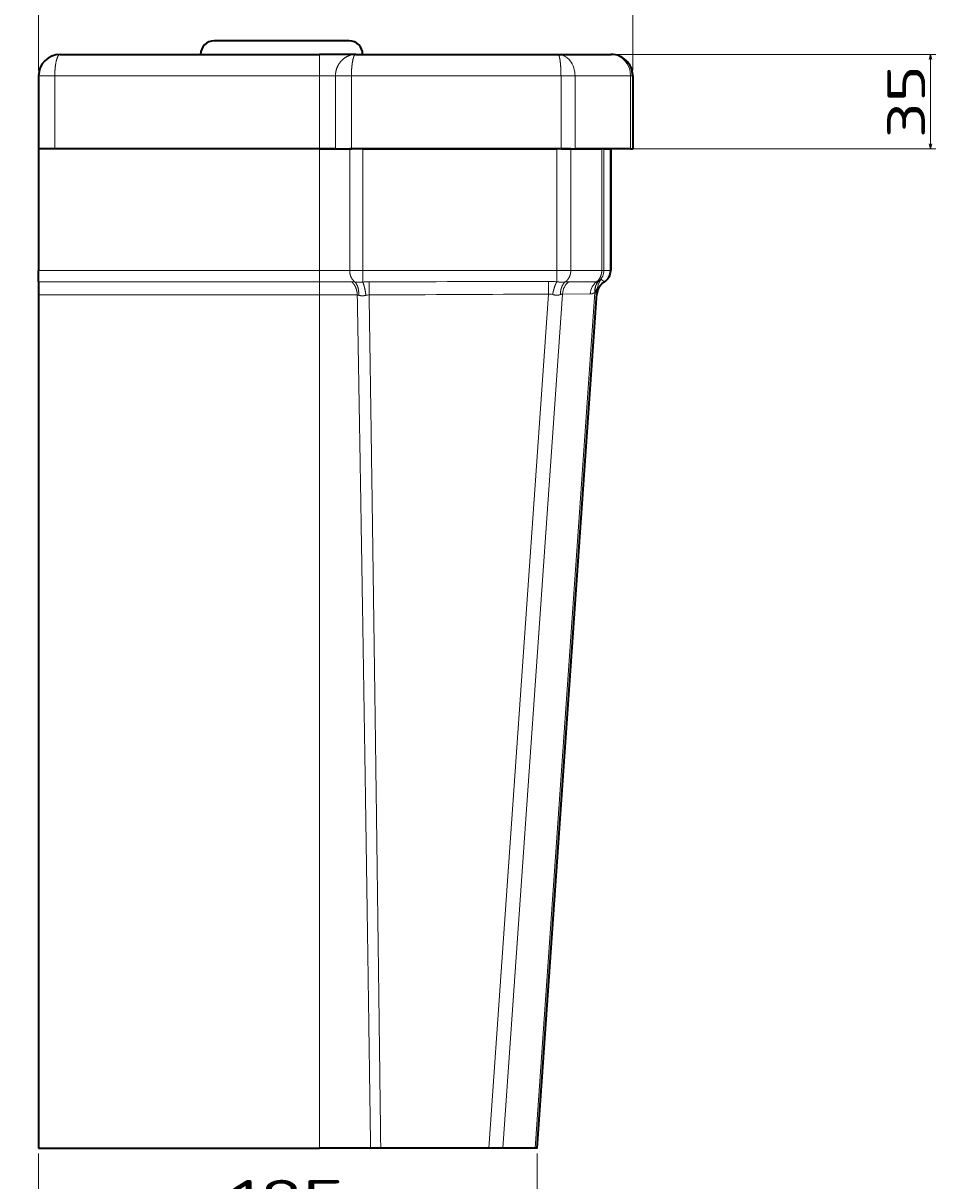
# Model space of a CAD drawing. Extents: x 20 to 1200, y 23 to 1236.
# Tile 7 of 8: x 862 to 1200, y 580 to 1009. Entities that reach past the tile are written whole.
import ezdxf
from ezdxf.enums import TextEntityAlignment as Align

# ---------------------------------------------------------------- set-up
doc = ezdxf.new("R2010")
doc.units = 0
doc.layers.get('0').update_dxf_attribs({"lineweight": 13})
doc.styles.get("Standard").update_dxf_attribs({"font": 'isocp.shx'})
doc.dimstyles.get("Standard").update_dxf_attribs({"dimtxt": 2.5, "dimasz": 2.5, "dimexe": 1.25, "dimexo": 0.625, "dimtad": 1, "dimcen": 2.5, "dimadec": 0, "dimazin": 0, "dimtfac": 1, "dimtmove": 0, "dimatfit": 0, "dimfxl": 0, "dimarcsym": 0})

# ---------------------------------------------------------------- blocks, each defined once
blk = doc.blocks.new('*D')
at = {"color": 7, "lineweight": 13}
for p, q in [((146.76, 991.48), (146.76, 1097.73)), ((616.76, 991.48), (616.76, 1097.73)), ((146.76, 1095.73), (616.76, 1095.73)), ((867.41, 991.48), (867.41, 1085.7)), ((1087.41, 991.48), (1087.41, 1085.7)), ((867.41, 1083.7), (1087.41, 1083.7)), ((265.07, 997.48), (34.6, 997.48)), ((36.6, 592.48), (36.6, 997.48)), ((1061.7, 997.48), (1199.65, 997.48)), ((1197.65, 962.48), (1197.65, 997.48)), ((1061.33, 962.48), (1199.65, 962.48)), ((266.23, 592.48), (34.6, 592.48)), ((173.9, 590.48), (173.9, 558.58)), ((589.61, 590.48), (589.61, 558.58)), ((867.41, 590.48), (867.41, 562.69)), ((1052.04, 590.48), (1052.04, 562.69)), ((867.41, 564.69), (1052.04, 564.69)), ((173.9, 560.58), (589.61, 560.58)), ((156.76, 306.5), (156.76, 386.05)), ((606.76, 306.5), (606.76, 386.05)), ((156.76, 384.05), (606.76, 384.05)), ((156.76, 306.5), (156.76, 354.27)), ((156.76, 352.27), (381.76, 352.27)), ((381.76, 283), (381.76, 354.27)), ((163.44, 310.5), (45.61, 310.5)), ((47.61, 98.5), (47.61, 310.5)), ((163.44, 310.5), (105.7, 310.5)), ((107.7, 220.5), (107.7, 310.5)), ((319.25, 220.5), (105.7, 220.5)), ((265.07, 98.5), (45.61, 98.5))]:
    blk.add_line(p, q, dxfattribs=at)
for points in [[(148.69, 1096.25), (146.76, 1095.73), (148.69, 1095.21)], [(614.82, 1095.21), (616.76, 1095.73), (614.82, 1096.25)], [(869.34, 1084.22), (867.41, 1083.7), (869.34, 1083.18)], [(1085.48, 1083.18), (1087.41, 1083.7), (1085.48, 1084.22)], [(37.11, 995.55), (36.6, 997.48), (36.08, 995.55)], [(1198.16, 995.55), (1197.65, 997.48), (1197.13, 995.55)], [(1197.13, 964.41), (1197.65, 962.48), (1198.16, 964.41)], [(36.08, 594.41), (36.6, 592.48), (37.11, 594.41)], [(869.34, 565.21), (867.41, 564.69), (869.34, 564.17)], [(1050.1, 564.17), (1052.04, 564.69), (1050.1, 565.21)], [(175.83, 561.09), (173.9, 560.58), (175.83, 560.06)], [(587.68, 560.06), (589.61, 560.58), (587.68, 561.09)], [(158.69, 384.57), (156.76, 384.05), (158.69, 383.53)], [(604.82, 383.53), (606.76, 384.05), (604.82, 384.57)], [(158.69, 352.79), (156.76, 352.27), (158.69, 351.75)], [(379.82, 351.75), (381.76, 352.27), (379.82, 352.79)], [(48.12, 308.57), (47.61, 310.5), (47.09, 308.57)], [(108.22, 308.57), (107.7, 310.5), (107.18, 308.57)], [(107.18, 222.43), (107.7, 220.5), (108.22, 222.43)], [(47.09, 100.43), (47.61, 98.5), (48.12, 100.43)]]:
    blk.add_lwpolyline(points, dxfattribs=at)
for s, p, p2 in [('470', (360.74, 1097.73), (402.77, 1097.73)), ('220', (956.4, 1085.7), (998.43, 1085.7)), ('185', (938.71, 566.69), (980.74, 566.69)), ('416', (360.74, 562.58), (402.77, 562.58)), ('450', (360.74, 386.05), (402.77, 386.05)), ('225', (248.24, 354.27), (290.27, 354.27))]:
    blk.add_text(s, height=14, dxfattribs=at).set_placement(p, p2, align=Align.FIT)
for s, p, p2 in [('35', (1195.65, 966.43), (1195.65, 993.52)), ('405', (34.6, 773.96), (34.6, 815.99)), ('90', (105.7, 251.96), (105.7, 279.05)), ('212', (45.61, 183.49), (45.61, 225.52))]:
    blk.add_text(s, height=14, rotation=90, dxfattribs=at).set_placement(p, p2, align=Align.FIT)
blk = doc.blocks.new('BLOCK15')
at = {"color": 7, "lineweight": 35}
for p, q in [((115, 40), (65, 40)), ((8, 35), (104, 35)), ((117.42, 35), (192.29, 35)), ((0, 27), (0, 0)), ((220, 27), (220, 0)), ((0, 0), (0, -45)), ((104, 0), (0, 0)), ((104, 0), (6, 0)), ((193.44, 0), (115.83, 0)), ((120.02, 0), (191.92, 0)), ((219.2, 0), (198.64, 0)), ((211.87, 0), (211.87, -45)), ((211.87, -45), (211.87, 0)), ((0, -54.1), (0, -370)), ((184.62, -370), (206.87, -51.81)), ((0, -370), (104, -370)), ((166.67, -370), (126.69, -370))]:
    blk.add_line(p, q, dxfattribs=at)
at = {"color": 7, "lineweight": 13, "ltscale": 0.2}
blk.add_line((104, 27), (104, 35), dxfattribs=at)
at = {"color": 7, "lineweight": 35, "ltscale": 0.33541}
blk.add_line((117.42, 35), (104, 35), dxfattribs=at)
at = {"color": 7, "lineweight": 35, "ltscale": 0.49282}
blk.add_line((192.29, 35), (212, 35), dxfattribs=at)
at = {"color": 7, "lineweight": 35, "ltscale": 0.001657}
for p, q in [((212, 35), (212.07, 35)), ((212.07, 35), (212, 35))]:
    blk.add_line(p, q, dxfattribs=at)
at = {"color": 7, "lineweight": 13, "ltscale": 0.15}
blk.add_line((6, 27), (0, 27), dxfattribs=at)
at = {"color": 7, "lineweight": 13}
for p, q in [((6, 0), (6, 27)), ((6, 27), (104, 27)), ((104, 27), (104, 0)), ((109.92, 27), (109.92, 0)), ((115.83, 27), (193.44, 27)), ((115.83, 27), (115.83, 0)), ((193.44, 27), (193.44, 0)), ((198.64, 27), (219.2, 27)), ((198.64, 27), (198.64, 0)), ((219.2, 27), (219.2, 0)), ((104, 0), (104, -45)), ((120.02, -45), (120.02, 0)), ((191.92, 0), (191.92, -45)), ((197.07, -45), (197.07, 0)), ((208.55, 0), (208.55, -45)), ((209.35, -45), (209.35, 0)), ((211.87, 0), (211.87, -45)), ((115.19, -45), (115.19, 0)), ((104, -45), (0, -45)), ((191.92, -45), (120.02, -45)), ((0, -49.23), (104, -49.23)), ((0, -54.1), (104, -54.1)), ((104, -54.1), (104, -370)), ((188.79, -53.76), (166.67, -370)), ((171.87, -370), (193.98, -53.75)), ((205.97, -53.16), (183.82, -370))]:
    blk.add_line(p, q, dxfattribs=at)
at = {"color": 7, "lineweight": 13, "ltscale": 0.147902}
for p in [(104, 27), (115.83, 27)]:
    blk.add_line(p, (109.92, 27), dxfattribs=at)
at = {"color": 7, "lineweight": 13, "ltscale": 0.129904}
blk.add_line((198.64, 27), (193.44, 27), dxfattribs=at)
at = {"color": 7, "lineweight": 13, "ltscale": 0.020096}
blk.add_line((220, 27), (219.2, 27), dxfattribs=at)
at = {"color": 7, "lineweight": 35, "ltscale": 0.000329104}
blk.add_line((220, 27.01), (220, 27), dxfattribs=at)
at = {"color": 7, "lineweight": 35, "ltscale": 0.15}
blk.add_line((6, 0), (0, 0), dxfattribs=at)
at = {"color": 7, "lineweight": 35, "ltscale": 0.147902}
for q in [(104, 0), (115.83, 0)]:
    blk.add_line((109.92, 0), q, dxfattribs=at)
at = {"color": 7, "lineweight": 35, "ltscale": 0.120922}
blk.add_line((120.02, 0), (115.19, 0), dxfattribs=at)
at = {"color": 7, "lineweight": 35, "ltscale": 0.128849}
blk.add_line((197.07, 0), (191.92, 0), dxfattribs=at)
at = {"color": 7, "lineweight": 35, "ltscale": 0.129904}
blk.add_line((193.44, 0), (198.64, 0), dxfattribs=at)
at = {"color": 7, "lineweight": 35, "ltscale": 0.286983}
blk.add_line((197.07, 0), (208.55, 0), dxfattribs=at)
at = {"color": 7, "lineweight": 35, "ltscale": 0.019984}
blk.add_line((209.35, 0), (208.55, 0), dxfattribs=at)
at = {"color": 7, "lineweight": 35, "ltscale": 0.062875}
blk.add_line((209.35, 0), (211.87, 0), dxfattribs=at)
at = {"color": 7, "lineweight": 35, "ltscale": 0.020096}
blk.add_line((219.2, 0), (220, 0), dxfattribs=at)
at = {"color": 7, "lineweight": 35, "ltscale": 0.27969}
blk.add_line((104, 0), (115.19, 0), dxfattribs=at)
at = {"color": 7, "lineweight": 35, "ltscale": 0.000112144}
blk.add_line((211.87, 0), (211.87, 0), dxfattribs=at)
at = {"color": 7, "lineweight": 35, "ltscale": 0.105836}
blk.add_line((0, -49.23), (0, -45), dxfattribs=at)
at = {"color": 7, "lineweight": 13, "ltscale": 0.105836}
blk.add_line((104, -45), (104, -49.23), dxfattribs=at)
at = {"color": 7, "lineweight": 13, "ltscale": 0.27969}
blk.add_line((104, -45), (115.19, -45), dxfattribs=at)
at = {"color": 7, "lineweight": 13, "ltscale": 0.120922}
blk.add_line((120.02, -45), (115.19, -45), dxfattribs=at)
at = {"color": 7, "lineweight": 13, "ltscale": 0.128849}
blk.add_line((197.07, -45), (191.92, -45), dxfattribs=at)
at = {"color": 7, "lineweight": 13, "ltscale": 0.286983}
blk.add_line((208.55, -45), (197.07, -45), dxfattribs=at)
at = {"color": 7, "lineweight": 13, "ltscale": 0.019984}
blk.add_line((209.35, -45), (208.55, -45), dxfattribs=at)
at = {"color": 7, "lineweight": 13, "ltscale": 0.062875}
blk.add_line((211.87, -45), (209.35, -45), dxfattribs=at)
at = {"color": 7, "lineweight": 13, "ltscale": 0.000112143}
blk.add_line((211.87, -45), (211.87, -45), dxfattribs=at)
at = {"color": 7, "lineweight": 35, "ltscale": 0.121768}
blk.add_line((0, -49.23), (0, -54.1), dxfattribs=at)
at = {"color": 7, "lineweight": 13, "ltscale": 0.298833}
blk.add_line((115.95, -49.23), (104, -49.23), dxfattribs=at)
at = {"color": 7, "lineweight": 13, "ltscale": 0.121768}
blk.add_line((104, -49.23), (104, -54.1), dxfattribs=at)
at = {"color": 7, "lineweight": 13, "ltscale": 0.121414}
blk.add_line((122.37, -49.22), (122.39, -54.08), dxfattribs=at)
at = {"color": 7, "lineweight": 13, "ltscale": 0.117035}
blk.add_line((188.76, -49.08), (188.79, -53.76), dxfattribs=at)
at = {"color": 7, "lineweight": 13, "ltscale": 0.257009}
blk.add_line((206.6, -49.18), (196.32, -49.19), dxfattribs=at)
at = {"color": 7, "lineweight": 13, "ltscale": 0.00073959}
blk.add_line((209.4, -49.32), (209.42, -49.3), dxfattribs=at)
at = {"color": 7, "lineweight": 13, "ltscale": 0.350112}
blk.add_line((118, -54.1), (104, -54.1), dxfattribs=at)
at = {"color": 7, "lineweight": 13, "ltscale": 0.257368}
blk.add_line((193.98, -53.75), (204.27, -53.73), dxfattribs=at)
at = {"color": 7, "lineweight": 35, "ltscale": 0.473167}
blk.add_line((122.93, -370), (104, -370), dxfattribs=at)
at = {"color": 7, "lineweight": 35, "ltscale": 0.094028}
blk.add_line((126.69, -370), (122.93, -370), dxfattribs=at)
at = {"color": 7, "lineweight": 35, "ltscale": 0.129855}
blk.add_line((171.87, -370), (166.67, -370), dxfattribs=at)
at = {"color": 7, "lineweight": 35, "ltscale": 0.298804}
blk.add_line((183.82, -370), (171.87, -370), dxfattribs=at)
at = {"color": 7, "lineweight": 35, "ltscale": 0.020145}
blk.add_line((184.62, -370), (183.82, -370), dxfattribs=at)
at = {"color": 7, "lineweight": 35}
for centre, radius, start, end in [((65, 35), 5, 90, 180), ((115, 35), 5, 0, 90), ((8, 27), 8, 90, 180), ((212, 27), 8, 67.5215, 90), ((212, 27.01), 7.99, 57.294, 67.5219), ((212, 27), 8, 11.2606, 57.3011), ((211.98, 27), 8.02, 0.1056, 11.2493), ((211.98, 27), 8.02, 0.1056, 11.2493), ((206.87, -45), 5, 300.3513, 359.9918), ((206.87, -45), 5, 300.3513, 359.9918), ((212.03, -53.82), 5.22, 120.353, 125.1953), ((212.03, -53.82), 5.22, 120.353, 125.1969)]:
    blk.add_arc(centre, radius, start, end, dxfattribs=at)
at = {"color": 7, "lineweight": 13}
for centre, radius, start, end in [((-315.5, -45.52), 435.52, 359.5034, 0.0683), ((-258.92, -45.47), 450.84, 359.5262, 0.0602), ((204.35, -45), 5, 309.6765, 359.999), ((206.86, -45), 5, 300.7468, 0.0009), ((115.96, -64.32), 15.09, 85.597, 90.0128), ((122.48, -91.45), 42.23, 90.1493, 93.3543), ((-417.51, 260602.31), 260652.09, 270.1186753, 270.1332696), ((188.81, -86.82), 37.75, 85.3083, 90.0809), ((196.41, -62.05), 12.86, 90.4049, 96.2755), ((206.6, -47.67), 1.51, 269.9715, 304.0226), ((212.71, -54.26), 6, 122.6467, 175.9933), ((212.85, -52.23), 5.99, 138.841, 175.9957), ((206.43, -47.4), 1.83, 303.4905, 307.3511), ((211.81, -45.15), 4.68, 222.0097, 240.06), ((212.28, -54.17), 5.64, 120.4051, 125.187), ((118.01, -55.58), 1.47, 69.8764, 90.023), ((122.38, -58.85), 4.78, 89.871, 104.1663), ((-417.6, 118451.3), 118506.61, 270.2610766, 270.2931775), ((189.1, -58), 4.25, 72.9002, 94.2555), ((203.28, -51.09), 3.4, 322.4731, 325.7567)]:
    blk.add_arc(centre, radius, start, end, dxfattribs=at)
for centre, major_axis, ratio, start_param, end_param in [((192.29, 27), (0, -8), 0.793857, 1.570783, 3.141585), ((212, 27), (0, -8), 0.899521, 1.570551, 3.1322), ((199.14, -54.2), (-0.02, -5.99), 0.864528, 3.722603, 4.63916), ((209.44, -54.18), (-0.02, -5.99), 0.864525, 3.725871, 4.639106), ((211.13, -53.62), (3.34, -4.97), 0.80256, 3.234245, 4.136534), ((211.35, -53.46), (3.64, -4.75), 0.811401, 3.186468, 4.07389)]:
    blk.add_ellipse(centre, major_axis=major_axis, ratio=ratio, start_param=start_param, end_param=end_param, dxfattribs=at)
for points, knots in [([(6, 27), (6, 28.25), (6.06, 29.49), (6.18, 30.7), (6.5, 32.6), (6.98, 34), (7.21, 34.47), (7.52, 34.84), (7.83, 34.98), (7.89, 34.99), (7.94, 35), (8, 35)], [0, 0, 0, 0, 0, 0, 10.995076, 10.995076, 10.995076, 18.947707, 18.947707, 18.947707, 20.637145, 20.637145, 20.637145, 20.637145, 20.637145, 20.637145]), ([(117.42, 35), (116.5, 35), (115.58, 34.84), (114.69, 34.52), (113.2, 33.72), (111.97, 32.52), (111.5, 31.95), (110.69, 30.68), (110.18, 29.26), (110, 28.52), (109.92, 27.76), (109.92, 27)], [0, 0, 0, 0, 0, 0, 8.710493, 8.710493, 8.710493, 15.35485, 15.35485, 15.35485, 22.027593, 22.027593, 22.027593, 22.027593, 22.027593, 22.027593]), ([(117.42, 35), (117.27, 35), (117.12, 34.9), (116.97, 34.7), (116.58, 33.91), (116.26, 32.59), (116.11, 31.61), (115.94, 30.1), (115.86, 28.51), (115.84, 28.01), (115.83, 27.5), (115.83, 27)], [0, 0, 0, 0, 0, 0, 4.199239, 4.199239, 4.199239, 12.107403, 12.107403, 12.107403, 15.715377, 15.715377, 15.715377, 15.715377, 15.715377, 15.715377]), ([(192.29, 35), (192.41, 35), (192.54, 34.88), (192.66, 34.65), (192.91, 33.89), (193.12, 32.71), (193.21, 31.94), (193.34, 30.53), (193.41, 28.99), (193.43, 28.33), (193.44, 27.66), (193.44, 27)], [0, 0, 0, 0, 0, 0, 6.376968, 6.376968, 6.376968, 14.518974, 14.518974, 14.518974, 20.380414, 20.380414, 20.380414, 20.380414, 20.380414, 20.380414]), ([(115.19, -45), (115.19, -45.61), (115.26, -46.22), (115.41, -46.82), (115.78, -47.74), (116.33, -48.53), (116.57, -48.81), (116.83, -49.06), (117.11, -49.28)], [0, 0, 0, 0, 0, 0, 4.402413, 4.402413, 4.402413, 7.200266, 7.200266, 7.200266, 7.200266, 7.200266, 7.200266]), ([(197.07, -45), (197.07, -45.61), (196.99, -46.22), (196.83, -46.81), (196.44, -47.74), (195.85, -48.52), (195.59, -48.8), (195.31, -49.05), (195, -49.26)], [0, 0, 0, 0, 0, 0, 4.368597, 4.368597, 4.368597, 7.183362, 7.183362, 7.183362, 7.183362, 7.183362, 7.183362]), ([(208.55, -45), (208.55, -45.59), (208.48, -46.18), (208.32, -46.76), (207.95, -47.66), (207.4, -48.43), (207.16, -48.71), (206.89, -48.96), (206.6, -49.18)], [0, 0, 0, 0, 0, 0, 4.230024, 4.230024, 4.230024, 6.959819, 6.959819, 6.959819, 6.959819, 6.959819, 6.959819]), ([(115.95, -49.23), (116.4, -49.62), (116.8, -50.09), (117.14, -50.63), (117.6, -51.62), (117.87, -52.71), (117.95, -53.17), (117.99, -53.64), (118, -54.1)], [0, 0, 0, 0, 0, 0, 4.766374, 4.766374, 4.766374, 8.126278, 8.126278, 8.126278, 8.126278, 8.126278, 8.126278]), ([(120.01, -49.29), (119.52, -49.35), (119.02, -49.38), (118.51, -49.39), (117.93, -49.37), (117.4, -49.32), (117.3, -49.31), (117.21, -49.29), (117.11, -49.28)], [0, 0, 0, 0, 0, 0, 4.607555, 4.607555, 4.607555, 5.69689, 5.69689, 5.69689, 5.69689, 5.69689, 5.69689]), ([(117.11, -49.28), (117.43, -49.59), (117.7, -49.97), (117.93, -50.39), (118.32, -51.36), (118.51, -52.44), (118.56, -53.02), (118.56, -53.6), (118.51, -54.19)], [0, 0, 0, 0, 0, 0, 3.845096, 3.845096, 3.845096, 8.044035, 8.044035, 8.044035, 8.044035, 8.044035, 8.044035]), ([(117.11, -49.28), (117.43, -49.59), (117.7, -49.97), (117.93, -50.39), (118.32, -51.36), (118.51, -52.44), (118.56, -53.02), (118.56, -53.6), (118.51, -54.19)], [0, 0, 0, 0, 0, 0, 3.845096, 3.845096, 3.845096, 8.044035, 8.044035, 8.044035, 8.044035, 8.044035, 8.044035]), ([(120.01, -49.29), (120.29, -49.9), (120.56, -50.72), (120.78, -51.64), (121, -52.72), (121.16, -53.83), (121.18, -53.96), (121.19, -54.09), (121.21, -54.22)], [0, 0, 0, 0, 0, 0, 7.149517, 7.149517, 7.149517, 8.105749, 8.105749, 8.105749, 8.105749, 8.105749, 8.105749]), ([(191.9, -49.2), (191.49, -49.87), (191.12, -50.77), (190.81, -51.78), (190.55, -52.83), (190.36, -53.9), (190.36, -53.91), (190.35, -53.92), (190.35, -53.93)], [0, 0, 0, 0, 0, 0, 7.755767, 7.755767, 7.755767, 7.829107, 7.829107, 7.829107, 7.829107, 7.829107, 7.829107]), ([(195, -49.26), (194.72, -49.31), (194.39, -49.35), (194.04, -49.36), (193.4, -49.36), (192.73, -49.31), (192.45, -49.28), (192.18, -49.24), (191.9, -49.2)], [0, 0, 0, 0, 0, 0, 3.723832, 3.723832, 3.723832, 6.349055, 6.349055, 6.349055, 6.349055, 6.349055, 6.349055]), ([(195, -49.26), (194.65, -49.56), (194.34, -49.92), (194.07, -50.32), (193.61, -51.23), (193.35, -52.26), (193.27, -52.81), (193.24, -53.37), (193.25, -53.93)], [0, 0, 0, 0, 0, 0, 3.722131, 3.722131, 3.722131, 7.695203, 7.695203, 7.695203, 7.695203, 7.695203, 7.695203]), ([(208.34, -48.28), (208.32, -48.26), (208.25, -48.3), (208.14, -48.39), (207.95, -48.55), (207.7, -48.73), (207.65, -48.77), (207.6, -48.81), (207.54, -48.85)], [0, 0, 0, 0, 0, 0, 4.808182, 4.808182, 4.808182, 6.021646, 6.021646, 6.021646, 6.021646, 6.021646, 6.021646]), ([(122.93, -370), (122.31, -325.78), (121.68, -281.57), (121.02, -237.38), (120.23, -186.84), (119.4, -136.29), (119.3, -129.97), (118.99, -111), (118.66, -92.04), (118.45, -79.39), (118.23, -66.75), (118, -54.1)], [0, 0, 0, 0, 0, 0, 312.811366, 312.811366, 312.811366, 357.51633, 357.51633, 357.51633, 446.933669, 446.933669, 446.933669, 446.933669, 446.933669, 446.933669]), ([(118.51, -54.19), (118.89, -54.32), (119.3, -54.4), (119.74, -54.42), (120.3, -54.4), (120.86, -54.3), (120.98, -54.28), (121.09, -54.25), (121.21, -54.22)], [0, 0, 0, 0, 0, 0, 3.131178, 3.131178, 3.131178, 3.972976, 3.972976, 3.972976, 3.972976, 3.972976, 3.972976]), ([(126.69, -370), (126.07, -319.45), (125.42, -268.93), (124.75, -218.42), (123.88, -155.22), (122.96, -92.01), (122.77, -79.37), (122.58, -66.72), (122.39, -54.08)], [0, 0, 0, 0, 0, 0, 357.662707, 357.662707, 357.662707, 447.114205, 447.114205, 447.114205, 447.114205, 447.114205, 447.114205]), ([(190.35, -53.93), (190.85, -54.08), (191.35, -54.17), (191.85, -54.21), (192.45, -54.17), (192.97, -54.03), (193.07, -54), (193.16, -53.97), (193.25, -53.93)], [0, 0, 0, 0, 0, 0, 3.804668, 3.804668, 3.804668, 4.669486, 4.669486, 4.669486, 4.669486, 4.669486, 4.669486]), ([(206.09, -53), (206.26, -52.75), (206.41, -52.51), (206.55, -52.27), (206.73, -51.97), (206.83, -51.82), (206.86, -51.79), (206.87, -51.78), (206.87, -51.8), (206.87, -51.8), (206.87, -51.8), (206.87, -51.81)], [0, 0, 0, 0, 0, 0, 2.403643, 2.403643, 2.403643, 3.59516, 3.59516, 3.59516, 3.732405, 3.732405, 3.732405, 3.732405, 3.732405, 3.732405])]:
    blk.add_open_spline(points, degree=5, knots=knots, dxfattribs=at)
at = {"color": 7, "lineweight": 35}
for knots in [[0, 0, 0, 0, 0.027641, 0.062827, 0.112062, 0.1684, 0.214986, 0.262054, 0.322572, 0.383451, 0.462995, 0.542876, 0.63391, 0.725142, 0.862409, 1.002587, 1.147149, 1.293819, 1.408413, 1.523036, 1.638773, 1.754526, 1.870978, 1.987439, 2.104337, 2.221238, 2.337194, 2.45315, 2.56929, 2.685429, 2.801766, 2.918102, 3.034436, 3.150769, 3.266979, 3.383188, 3.499395, 3.615599, 3.731895, 3.848188, 3.964479, 4.080769, 4.197022, 4.313274, 4.429524, 4.545773, 4.662057, 4.77834, 4.894621, 5.010902, 5.010902, 5.010902, 5.010902], [0, 0, 0, 0, 0.027577, 0.062696, 0.111927, 0.168262, 0.214848, 0.261916, 0.322434, 0.383313, 0.462857, 0.542737, 0.633772, 0.725004, 0.862271, 1.002449, 1.147011, 1.29368, 1.408275, 1.522898, 1.638635, 1.754388, 1.87084, 1.987301, 2.104198, 2.2211, 2.337055, 2.453012, 2.569152, 2.685291, 2.801628, 2.917964, 3.034298, 3.150631, 3.266841, 3.38305, 3.499256, 3.615461, 3.731756, 3.84805, 3.964341, 4.080631, 4.196884, 4.313136, 4.429386, 4.545634, 4.661919, 4.778202, 4.894483, 5.010763, 5.010763, 5.010763, 5.010763]]:
    blk.add_open_spline([(209.02, -49.55), (209.02, -49.56), (209, -49.57), (208.97, -49.59), (208.93, -49.62), (208.89, -49.65), (208.85, -49.68), (208.81, -49.72), (208.77, -49.75), (208.72, -49.8), (208.66, -49.85), (208.6, -49.9), (208.54, -49.96), (208.46, -50.04), (208.38, -50.12), (208.28, -50.23), (208.18, -50.33), (208.1, -50.44), (208.02, -50.53), (207.95, -50.62), (207.88, -50.72), (207.81, -50.81), (207.74, -50.91), (207.68, -51), (207.62, -51.1), (207.56, -51.2), (207.5, -51.3), (207.44, -51.4), (207.39, -51.5), (207.33, -51.61), (207.28, -51.71), (207.24, -51.82), (207.19, -51.93), (207.14, -52.03), (207.1, -52.14), (207.06, -52.25), (207.02, -52.36), (206.99, -52.47), (206.96, -52.58), (206.92, -52.69), (206.89, -52.81), (206.87, -52.92), (206.84, -53.03), (206.82, -53.15), (206.8, -53.26), (206.78, -53.38), (206.77, -53.49), (206.75, -53.61), (206.74, -53.72), (206.73, -53.8), (206.73, -53.84)], degree=3, knots=knots, dxfattribs=at)
at = {"color": 7, "lineweight": 13}
for points in [[(209.42, -49.3), (209.45, -49.27), (209.48, -49.24), (209.49, -49.23), (209.49, -49.21), (209.48, -49.21)], [(193.25, -53.93), (193.41, -53.86), (193.57, -53.81), (193.71, -53.77), (193.85, -53.75), (193.98, -53.75)], [(204.27, -53.73), (204.61, -53.73), (204.96, -53.67), (205.3, -53.56), (205.64, -53.39), (205.97, -53.16)]]:
    blk.add_open_spline(points, degree=5, dxfattribs=at)

msp = doc.modelspace()

# ---------------------------------------------------------------- linework, layer by layer
at = {"color": 7, "lineweight": 5}
for p in [(867.412, 592.478), (1052.035, 592.478)]:
    msp.add_point(p, dxfattribs=at)

# ---------------------------------------------------------------- block references
at = {"lineweight": 0}
msp.add_blockref('BLOCK15', (867.412, 962.478), dxfattribs=at)

# ---------------------------------------------------------------- dimensions: what is measured, and where the dimension line sits
at = {"color": 0, "lineweight": 0}
for base, p1, p2, angle, middle, dimtype in [((616.756, 1095.729), (146.756, 989.478), (616.756, 989.478), 0, (381.756, 1095.729), 161), ((36.595, 997.478), (268.231, 592.478), (267.07, 997.478), 89.99952, (36.595, 794.978), 160), ((589.61, 560.577), (173.902, 592.478), (589.61, 592.478), 359.99809, (381.756, 560.577), 160), ((107.698, 220.502), (165.441, 310.502), (321.255, 220.502), 269.99857, (107.698, 265.502), 160), ((156.756, 352.27), (381.756, 281.003), (156.756, 304.502), 179.99905, (269.256, 352.27), 160), ((156.756, 384.048), (606.756, 304.502), (156.756, 304.502), 180, (381.756, 384.048), 161), ((47.607, 310.502), (267.07, 98.502), (165.441, 310.502), 89.99952, (47.607, 204.502), 160), ((1087.412, 1083.697), (867.412, 989.478), (1087.412, 989.478), 0, (977.412, 1083.697), 161), ((1052.035, 564.69), (867.412, 592.478), (1052.035, 592.478), 359.99809, (959.724, 564.69), 160), ((1197.646, 962.478), (1059.699, 997.478), (1059.33, 962.478), 269.99857, (1197.646, 979.978), 160)]:
    dim = msp.add_linear_dim(base=base, p1=p1, p2=p2, angle=angle, dimstyle='Standard', dxfattribs=at)
    dim.commit()
    dim.dimension.update_dxf_attribs({"geometry": '*D', "text_midpoint": middle, "dimtype": dimtype})

doc.saveas('drawing.dxf')
